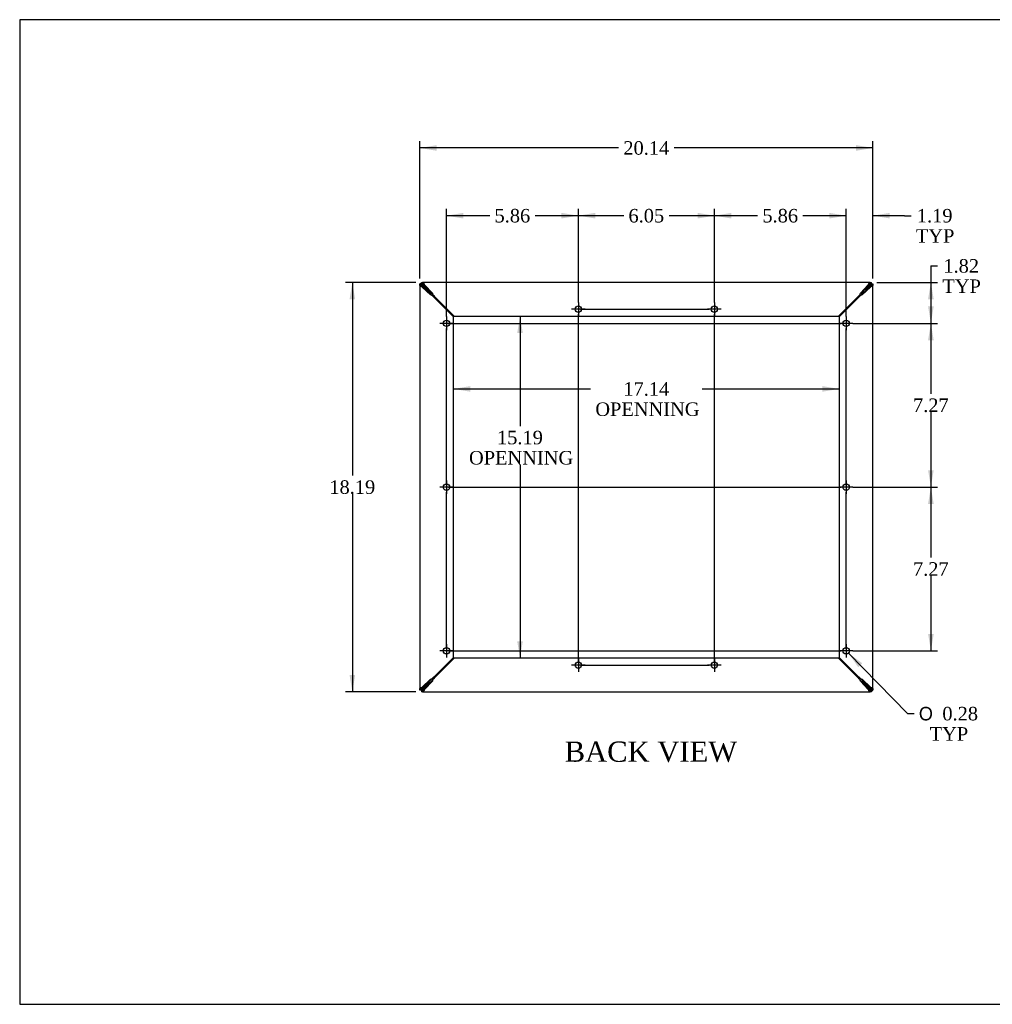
# Model space of a CAD drawing. Header units: inches. Extents: x 0.2 to 65.9, y -0.4 to 43.8.
# Tile 1 of 2: x 0.2 to 43.4, y 0.1 to 43.8. Entities that reach past the tile are written whole.
import ezdxf
from ezdxf.enums import TextEntityAlignment as Align
from ezdxf.lldxf.tags import DXFTag

# ---------------------------------------------------------------- set-up
doc = ezdxf.new("R2010")
doc.units = ezdxf.units.IN
doc.header["$MEASUREMENT"] = 0
for name, color, linetype in [('COM56537-5', 7, 'Continuous'), ('COM56538-2', 7, 'Continuous'), ('Default', 7, 'Continuous')]:
    doc.layers.add(name, color=color, linetype=linetype)
doc.styles.add('SEACAD_Solid_Edge_ANSI1_Symbols', font='txt')
doc.styles.add('SEACAD_Times_New_Roman', font='times.ttf')
tags = doc.linetypes.add('CENTER2', pattern=[1.125, 0.75, -0.125, 0.125, -0.125]).pattern_tags.tags
tags[10:11] = [DXFTag(74, 4), DXFTag(75, 0), DXFTag(340, '0'), DXFTag(46, 0.0), DXFTag(50, 0.0), DXFTag(44, 0.0), DXFTag(45, 0.0)]
tags[8:9] = [DXFTag(74, 4), DXFTag(75, 0), DXFTag(340, '0'), DXFTag(46, 0.0), DXFTag(50, 0.0), DXFTag(44, 0.0), DXFTag(45, 0.0)]
tags[6:7] = [DXFTag(74, 4), DXFTag(75, 0), DXFTag(340, '0'), DXFTag(46, 0.0), DXFTag(50, 0.0), DXFTag(44, 0.0), DXFTag(45, 0.0)]
tags[4:5] = [DXFTag(74, 4), DXFTag(75, 0), DXFTag(340, '0'), DXFTag(46, 0.0), DXFTag(50, 0.0), DXFTag(44, 0.0), DXFTag(45, 0.0)]
doc.dimstyles.new('HAMMOND_(STH_-_120x80)', dxfattribs={"dimtxt": 0.6, "dimasz": 0.75, "dimexe": 0.3, "dimexo": 0.3, "dimgap": 0.15, "dimtad": 0, "dimtih": 1, "dimtoh": 1, "dimzin": 0, "dimdsep": 46, "dimtxsty": 'SEACAD_Times_New_Roman', "dimblk1": '_SE_FILLED', "dimblk2": '_SE_FILLED', "dimsah": 1, "dimcen": 0.3, "dimadec": 0, "dimazin": 0, "dimtfac": 0.8, "dimtofl": 0, "dimtmove": 1, "dimatfit": 3, "dimfxl": 1, "dimtolj": 1, "dimtzin": 0, "dimarcsym": 0})

# ---------------------------------------------------------------- blocks, each defined once
blk = doc.blocks.new('SEANNOT_GROUP')
at = {"layer": 'Default', "color": 7, "linetype": 'CENTER2'}
for p, q in [((19.439, 15.802), (18.839, 15.802)), ((19.139, 16.102), (19.139, 15.502))]:
    blk.add_line(p, q, dxfattribs=at)
blk = doc.blocks.new('SEANNOT_GROUP1')
at = {"layer": 'Default', "color": 7, "linetype": 'CENTER2'}
for p, q in [((19.139, 23.375), (19.139, 22.775)), ((19.439, 23.075), (18.839, 23.075))]:
    blk.add_line(p, q, dxfattribs=at)
blk = doc.blocks.new('SEANNOT_GROUP2')
at = {"layer": 'Default', "color": 7, "linetype": 'CENTER2'}
for p, q in [((19.139, 30.648), (19.139, 30.048)), ((19.439, 30.348), (18.839, 30.348))]:
    blk.add_line(p, q, dxfattribs=at)
blk = doc.blocks.new('SEANNOT_GROUP3')
at = {"layer": 'Default', "color": 7, "linetype": 'CENTER2'}
for p, q in [((24.998, 15.468), (24.998, 14.868)), ((25.298, 15.168), (24.698, 15.168))]:
    blk.add_line(p, q, dxfattribs=at)
blk = doc.blocks.new('SEANNOT_GROUP4')
at = {"layer": 'Default', "color": 7, "linetype": 'CENTER2'}
for p, q in [((24.998, 31.282), (24.998, 30.682)), ((25.298, 30.982), (24.698, 30.982))]:
    blk.add_line(p, q, dxfattribs=at)
blk = doc.blocks.new('SEANNOT_GROUP5')
at = {"layer": 'Default', "color": 7, "linetype": 'CENTER2'}
for p, q in [((31.044, 15.468), (31.044, 14.868)), ((31.344, 15.168), (30.744, 15.168))]:
    blk.add_line(p, q, dxfattribs=at)
blk = doc.blocks.new('SEANNOT_GROUP6')
at = {"layer": 'Default', "color": 7, "linetype": 'CENTER2'}
for p, q in [((31.044, 31.282), (31.044, 30.682)), ((31.344, 30.982), (30.744, 30.982))]:
    blk.add_line(p, q, dxfattribs=at)
blk = doc.blocks.new('SEANNOT_GROUP7')
at = {"layer": 'Default', "color": 7, "linetype": 'CENTER2'}
for p, q in [((37.203, 15.802), (36.603, 15.802)), ((36.903, 16.102), (36.903, 15.502))]:
    blk.add_line(p, q, dxfattribs=at)
blk = doc.blocks.new('SEANNOT_GROUP8')
at = {"layer": 'Default', "color": 7, "linetype": 'CENTER2'}
for p, q in [((36.903, 23.375), (36.903, 22.775)), ((37.203, 23.075), (36.603, 23.075))]:
    blk.add_line(p, q, dxfattribs=at)
blk = doc.blocks.new('SEANNOT_GROUP9')
at = {"layer": 'Default', "color": 7, "linetype": 'CENTER2'}
for p, q in [((36.903, 30.648), (36.903, 30.048)), ((37.203, 30.348), (36.603, 30.348))]:
    blk.add_line(p, q, dxfattribs=at)
blk = doc.blocks.new('SEANNOT_GROUP10')
at = {"layer": 'Default', "color": 7, "linetype": 'CENTER2'}
blk.add_line((19.139, 15.892), (19.139, 22.843), dxfattribs=at)
blk = doc.blocks.new('SEANNOT_GROUP11')
at = {"layer": 'Default', "color": 7, "linetype": 'CENTER2'}
blk.add_line((19.139, 23.165), (19.139, 30.116), dxfattribs=at)
blk = doc.blocks.new('SEANNOT_GROUP12')
at = {"layer": 'Default', "color": 7, "linetype": 'CENTER2'}
blk.add_line((24.998, 15.258), (24.998, 30.75), dxfattribs=at)
blk = doc.blocks.new('SEANNOT_GROUP13')
at = {"layer": 'Default', "color": 7, "linetype": 'CENTER2'}
blk.add_line((31.044, 15.258), (31.044, 30.75), dxfattribs=at)
blk = doc.blocks.new('SEANNOT_GROUP14')
at = {"layer": 'Default', "color": 7, "linetype": 'CENTER2'}
blk.add_line((36.903, 15.892), (36.903, 22.843), dxfattribs=at)
blk = doc.blocks.new('SEANNOT_GROUP15')
at = {"layer": 'Default', "color": 7, "linetype": 'CENTER2'}
blk.add_line((36.903, 23.165), (36.903, 30.116), dxfattribs=at)
blk = doc.blocks.new('SEANNOT_GROUP16')
at = {"layer": 'Default', "color": 7, "linetype": 'CENTER2'}
blk.add_line((25.089, 15.168), (30.813, 15.168), dxfattribs=at)
blk = doc.blocks.new('SEANNOT_GROUP17')
at = {"layer": 'Default', "color": 7, "linetype": 'CENTER2'}
blk.add_line((19.23, 15.802), (36.672, 15.802), dxfattribs=at)
blk = doc.blocks.new('SEANNOT_GROUP18')
at = {"layer": 'Default', "color": 7, "linetype": 'CENTER2'}
blk.add_line((19.23, 23.075), (36.672, 23.075), dxfattribs=at)
blk = doc.blocks.new('SEANNOT_GROUP19')
at = {"layer": 'Default', "color": 7, "linetype": 'CENTER2'}
blk.add_line((19.23, 30.348), (36.672, 30.348), dxfattribs=at)
blk = doc.blocks.new('SEANNOT_GROUP20')
at = {"layer": 'Default', "color": 7, "linetype": 'CENTER2'}
blk.add_line((25.089, 30.982), (30.813, 30.982), dxfattribs=at)
blk = doc.blocks.new('SE')
at = {"layer": 'COM56537-5', "color": 7, "linetype": 'Continuous'}
for p, q in [((18.023, 32.098), (18.023, 32.17)), ((18.023, 32.17), (18.074, 32.17)), ((18.023, 32.098), (18.074, 32.098)), ((37.968, 32.17), (18.074, 32.17)), ((18.074, 32.098), (18.074, 32.17)), ((18.16, 32.062), (18.511, 31.689)), ((37.531, 31.689), (37.882, 32.062)), ((37.968, 32.17), (38.019, 32.17)), ((37.968, 32.098), (37.968, 32.17)), ((37.968, 32.098), (38.019, 32.098)), ((38.019, 32.098), (38.019, 32.17)), ((18.599, 31.555), (18.537, 31.613)), ((18.62, 31.53), (19.48, 30.67)), ((36.562, 30.67), (37.422, 31.53)), ((37.506, 31.613), (37.443, 31.555)), ((18.715, 31.415), (18.715, 31.435)), ((18.715, 31.415), (18.764, 31.367)), ((18.781, 31.35), (18.783, 31.348)), ((18.783, 31.348), (18.785, 31.348)), ((18.785, 31.348), (18.785, 31.351)), ((18.785, 31.348), (18.802, 31.348)), ((37.24, 31.348), (37.258, 31.348)), ((37.258, 31.351), (37.258, 31.348)), ((37.258, 31.348), (37.26, 31.348)), ((37.26, 31.348), (37.261, 31.35)), ((37.279, 31.367), (37.327, 31.415)), ((37.327, 31.415), (37.327, 31.435)), ((19.48, 30.67), (36.562, 30.67)), ((19.48, 15.48), (18.62, 14.619)), ((36.562, 15.48), (19.48, 15.48)), ((37.422, 14.619), (36.562, 15.48)), ((18.511, 14.46), (18.16, 14.088)), ((18.537, 14.536), (18.599, 14.594)), ((18.764, 14.782), (18.715, 14.734)), ((18.715, 14.734), (18.715, 14.714)), ((18.783, 14.802), (18.781, 14.799)), ((18.785, 14.802), (18.783, 14.802)), ((18.785, 14.798), (18.785, 14.802)), ((18.802, 14.802), (18.785, 14.802)), ((37.258, 14.802), (37.24, 14.802)), ((37.26, 14.802), (37.258, 14.802)), ((37.258, 14.802), (37.258, 14.798)), ((37.261, 14.799), (37.26, 14.802)), ((37.327, 14.734), (37.279, 14.782)), ((37.327, 14.734), (37.327, 14.714)), ((37.443, 14.594), (37.506, 14.536)), ((37.882, 14.088), (37.531, 14.46)), ((18.023, 14.052), (18.023, 13.98)), ((18.074, 14.052), (18.023, 14.052)), ((18.074, 14.052), (18.074, 13.98)), ((38.019, 14.052), (37.968, 14.052)), ((37.968, 14.052), (37.968, 13.98)), ((38.019, 14.052), (38.019, 13.98)), ((18.074, 13.98), (18.023, 13.98)), ((18.074, 13.98), (37.968, 13.98)), ((38.019, 13.98), (37.968, 13.98))]:
    blk.add_line(p, q, dxfattribs=at)
for centre in [(24.998, 30.982), (31.044, 30.982), (24.998, 15.168), (31.044, 15.168)]:
    blk.add_circle(centre, 0.141, dxfattribs=at)
for centre, radius, start, end in [((18.406, 32.282), 0.382, 215.2683, 227.0484), ((5.197, 18.094), 19.003, 45.4271, 47.0484), ((50.846, 18.094), 19.003, 132.9516, 134.5729), ((37.637, 32.282), 0.382, 312.9516, 324.7317), ((19.291, 31.907), 0.81, 195.5939, 201.2909), ((18.458, 31.419), 0.196, 34.2907, 43.8663), ((37.585, 31.419), 0.196, 136.1337, 145.7093), ((36.751, 31.907), 0.81, 338.7091, 344.4061), ((5.197, 28.055), 19.003, 312.9516, 314.5729), ((19.291, 14.242), 0.81, 158.7091, 164.4061), ((18.458, 14.73), 0.196, 316.1337, 325.7093), ((37.585, 14.73), 0.196, 214.2907, 223.8663), ((36.751, 14.242), 0.81, 15.5939, 21.2909), ((50.846, 28.055), 19.003, 225.4271, 227.0484), ((18.406, 13.867), 0.382, 132.9516, 144.7317), ((37.637, 13.867), 0.382, 35.2683, 47.0484)]:
    blk.add_arc(centre, radius, start, end, dxfattribs=at)
for points, knots in [([(18.093, 32.062), (18.088, 32.066), (18.084, 32.07), (18.075, 32.079), (18.071, 32.083), (18.063, 32.09), (18.059, 32.093), (18.052, 32.096), (18.049, 32.098), (18.046, 32.098)], [0, 0, 0, 0, 0.25, 0.25, 0.5, 0.5, 0.75, 0.75, 1, 1, 1, 1]), ([(18.074, 32.17), (18.082, 32.17), (18.089, 32.167), (18.103, 32.156), (18.11, 32.148), (18.125, 32.128), (18.132, 32.116), (18.146, 32.09), (18.153, 32.076), (18.16, 32.062)], [0, 0, 0, 0, 0.25, 0.25, 0.5, 0.5, 0.75, 0.75, 1, 1, 1, 1]), ([(18.074, 32.098), (18.082, 32.098), (18.089, 32.097), (18.103, 32.093), (18.11, 32.09), (18.125, 32.084), (18.132, 32.08), (18.146, 32.071), (18.153, 32.066), (18.16, 32.062)], [0, 0, 0, 0, 0.25, 0.25, 0.5, 0.5, 0.75, 0.75, 1, 1, 1, 1]), ([(37.882, 32.062), (37.889, 32.076), (37.896, 32.09), (37.911, 32.116), (37.918, 32.128), (37.932, 32.148), (37.939, 32.156), (37.954, 32.167), (37.961, 32.17), (37.968, 32.17)], [0, 0, 0, 0, 0.25, 0.25, 0.5, 0.5, 0.75, 0.75, 1, 1, 1, 1]), ([(37.882, 32.062), (37.889, 32.066), (37.896, 32.071), (37.911, 32.08), (37.918, 32.084), (37.932, 32.09), (37.939, 32.093), (37.954, 32.097), (37.961, 32.098), (37.968, 32.098)], [0, 0, 0, 0, 0.25, 0.25, 0.5, 0.5, 0.75, 0.75, 1, 1, 1, 1]), ([(37.997, 32.098), (37.994, 32.098), (37.99, 32.096), (37.984, 32.093), (37.98, 32.09), (37.972, 32.083), (37.968, 32.079), (37.959, 32.07), (37.954, 32.066), (37.949, 32.062)], [0, 0, 0, 0, 0.25, 0.25, 0.5, 0.5, 0.75, 0.75, 1, 1, 1, 1]), ([(18.785, 31.351), (18.778, 31.354), (18.772, 31.358), (18.759, 31.371), (18.753, 31.38), (18.74, 31.398), (18.734, 31.409), (18.727, 31.422), (18.726, 31.423), (18.726, 31.424)], [0, 0, 0, 0, 0.25, 0.25, 0.5, 0.5, 0.75, 0.75, 0.7773962, 0.7773962, 0.7773962, 0.7773962]), ([(37.317, 31.424), (37.316, 31.423), (37.315, 31.422), (37.308, 31.409), (37.302, 31.398), (37.289, 31.38), (37.283, 31.371), (37.271, 31.358), (37.264, 31.354), (37.258, 31.351)], [0.2226038, 0.2226038, 0.2226038, 0.2226038, 0.25, 0.25, 0.5, 0.5, 0.75, 0.75, 1, 1, 1, 1]), ([(18.726, 14.725), (18.726, 14.726), (18.727, 14.728), (18.734, 14.74), (18.74, 14.751), (18.753, 14.77), (18.759, 14.778), (18.772, 14.791), (18.778, 14.796), (18.785, 14.798)], [0.2226038, 0.2226038, 0.2226038, 0.2226038, 0.25, 0.25, 0.5, 0.5, 0.75, 0.75, 1, 1, 1, 1]), ([(37.258, 14.798), (37.264, 14.796), (37.271, 14.791), (37.283, 14.778), (37.289, 14.77), (37.302, 14.751), (37.308, 14.74), (37.315, 14.728), (37.316, 14.726), (37.317, 14.725)], [0, 0, 0, 0, 0.25, 0.25, 0.5, 0.5, 0.75, 0.75, 0.7773962, 0.7773962, 0.7773962, 0.7773962]), ([(18.046, 14.052), (18.049, 14.052), (18.052, 14.053), (18.059, 14.057), (18.063, 14.059), (18.071, 14.066), (18.075, 14.07), (18.084, 14.079), (18.088, 14.083), (18.093, 14.088)], [0, 0, 0, 0, 0.25, 0.25, 0.5, 0.5, 0.75, 0.75, 1, 1, 1, 1]), ([(18.16, 14.088), (18.153, 14.083), (18.146, 14.078), (18.132, 14.069), (18.125, 14.065), (18.11, 14.059), (18.103, 14.056), (18.089, 14.052), (18.082, 14.052), (18.074, 14.052)], [0, 0, 0, 0, 0.25, 0.25, 0.5, 0.5, 0.75, 0.75, 1, 1, 1, 1]), ([(18.16, 14.088), (18.153, 14.073), (18.146, 14.059), (18.132, 14.033), (18.125, 14.021), (18.11, 14.001), (18.103, 13.993), (18.089, 13.982), (18.082, 13.98), (18.074, 13.98)], [0, 0, 0, 0, 0.25, 0.25, 0.5, 0.5, 0.75, 0.75, 1, 1, 1, 1]), ([(37.968, 14.052), (37.961, 14.052), (37.954, 14.052), (37.939, 14.056), (37.932, 14.059), (37.918, 14.065), (37.911, 14.069), (37.896, 14.078), (37.889, 14.083), (37.882, 14.088)], [0, 0, 0, 0, 0.25, 0.25, 0.5, 0.5, 0.75, 0.75, 1, 1, 1, 1]), ([(37.968, 13.98), (37.961, 13.98), (37.954, 13.982), (37.939, 13.993), (37.932, 14.001), (37.918, 14.021), (37.911, 14.033), (37.896, 14.059), (37.889, 14.073), (37.882, 14.088)], [0, 0, 0, 0, 0.25, 0.25, 0.5, 0.5, 0.75, 0.75, 1, 1, 1, 1]), ([(37.949, 14.088), (37.954, 14.083), (37.959, 14.079), (37.968, 14.07), (37.972, 14.066), (37.98, 14.059), (37.984, 14.057), (37.99, 14.053), (37.994, 14.052), (37.997, 14.052)], [0, 0, 0, 0, 0.25, 0.25, 0.5, 0.5, 0.75, 0.75, 1, 1, 1, 1])]:
    blk.add_open_spline(points, degree=3, knots=knots, dxfattribs=at)
at = {"layer": 'COM56538-2', "color": 7, "linetype": 'Continuous'}
for p, q in [((18.023, 32.098), (17.951, 32.098)), ((17.951, 32.046), (17.951, 32.098)), ((17.951, 32.046), (17.951, 14.103)), ((18.023, 32.046), (17.951, 32.046)), ((18.023, 32.046), (18.023, 32.098)), ((18.431, 31.609), (18.059, 31.96)), ((37.983, 31.96), (37.611, 31.609)), ((38.019, 32.098), (38.091, 32.098)), ((38.019, 32.098), (38.019, 32.046)), ((38.019, 32.046), (38.091, 32.046)), ((38.091, 32.098), (38.091, 32.046)), ((38.091, 14.103), (38.091, 32.046)), ((18.565, 31.521), (18.508, 31.584)), ((19.451, 30.64), (18.591, 31.501)), ((37.451, 31.501), (36.591, 30.64)), ((37.535, 31.584), (37.477, 31.521)), ((18.706, 31.406), (18.686, 31.406)), ((18.753, 31.357), (18.706, 31.406)), ((18.773, 31.338), (18.77, 31.34)), ((18.77, 31.336), (18.773, 31.336)), ((18.773, 31.336), (18.773, 31.338)), ((18.773, 31.318), (18.773, 31.336)), ((37.272, 31.34), (37.269, 31.338)), ((37.269, 31.338), (37.269, 31.336)), ((37.269, 31.336), (37.272, 31.336)), ((37.269, 31.336), (37.269, 31.318)), ((37.336, 31.406), (37.289, 31.357)), ((37.336, 31.406), (37.357, 31.406)), ((19.451, 15.509), (19.451, 30.64)), ((36.591, 30.64), (36.591, 15.509)), ((18.591, 14.648), (19.451, 15.509)), ((36.591, 15.509), (37.451, 14.648)), ((18.059, 14.189), (18.431, 14.54)), ((18.508, 14.565), (18.565, 14.628)), ((18.706, 14.743), (18.686, 14.743)), ((18.706, 14.743), (18.753, 14.792)), ((18.773, 14.813), (18.77, 14.813)), ((18.77, 14.809), (18.773, 14.811)), ((18.773, 14.813), (18.773, 14.831)), ((18.773, 14.811), (18.773, 14.813)), ((37.269, 14.831), (37.269, 14.813)), ((37.269, 14.813), (37.269, 14.811)), ((37.272, 14.813), (37.269, 14.813)), ((37.269, 14.811), (37.272, 14.809)), ((37.289, 14.792), (37.336, 14.743)), ((37.336, 14.743), (37.357, 14.743)), ((37.477, 14.628), (37.535, 14.565)), ((37.611, 14.54), (37.983, 14.189)), ((17.951, 14.052), (17.951, 14.103)), ((18.023, 14.103), (17.951, 14.103)), ((18.023, 14.052), (17.951, 14.052)), ((18.023, 14.052), (18.023, 14.103)), ((38.019, 14.103), (38.019, 14.052)), ((38.019, 14.103), (38.091, 14.103)), ((38.019, 14.052), (38.091, 14.052)), ((38.091, 14.103), (38.091, 14.052))]:
    blk.add_line(p, q, dxfattribs=at)
for centre in [(19.139, 30.348), (36.903, 30.348), (19.139, 23.075), (36.903, 23.075), (19.139, 15.802), (36.903, 15.802)]:
    blk.add_circle(centre, 0.141, dxfattribs=at)
for centre, radius, start, end in [((17.838, 31.715), 0.382, 42.9516, 54.7317), ((32.027, 44.924), 19.003, 222.9516, 224.5729), ((24.015, 44.924), 19.003, 315.4271, 317.0484), ((38.204, 31.715), 0.382, 125.2683, 137.0484), ((18.214, 30.829), 0.81, 68.7091, 74.4061), ((18.706, 31.668), 0.203, 226.2924, 235.5506), ((37.337, 31.668), 0.203, 304.4494, 313.7076), ((37.829, 30.829), 0.81, 105.5939, 111.2909), ((32.027, 1.225), 19.003, 135.4271, 137.0484), ((18.214, 15.32), 0.81, 285.5939, 291.2909), ((18.706, 14.481), 0.203, 124.4494, 133.7076), ((37.337, 14.481), 0.203, 46.2924, 55.5506), ((37.829, 15.32), 0.81, 248.7091, 254.4061), ((24.015, 1.225), 19.003, 42.9516, 44.5729), ((17.838, 14.434), 0.382, 305.2683, 317.0484), ((38.204, 14.434), 0.382, 222.9516, 234.7317)]:
    blk.add_arc(centre, radius, start, end, dxfattribs=at)
for points, knots in [([(18.059, 31.96), (18.045, 31.968), (18.031, 31.975), (18.005, 31.989), (17.993, 31.996), (17.973, 32.011), (17.965, 32.018), (17.954, 32.032), (17.951, 32.039), (17.951, 32.046)], [0, 0, 0, 0, 0.25, 0.25, 0.5, 0.5, 0.75, 0.75, 1, 1, 1, 1]), ([(18.023, 32.075), (18.023, 32.072), (18.024, 32.069), (18.028, 32.062), (18.031, 32.058), (18.038, 32.05), (18.042, 32.046), (18.05, 32.037), (18.055, 32.032), (18.059, 32.027)], [0, 0, 0, 0, 0.25, 0.25, 0.5, 0.5, 0.75, 0.75, 1, 1, 1, 1]), ([(18.059, 31.96), (18.054, 31.968), (18.05, 31.975), (18.041, 31.989), (18.037, 31.996), (18.03, 32.011), (18.028, 32.018), (18.024, 32.032), (18.023, 32.039), (18.023, 32.046)], [0, 0, 0, 0, 0.25, 0.25, 0.5, 0.5, 0.75, 0.75, 1, 1, 1, 1]), ([(37.983, 32.027), (37.988, 32.032), (37.992, 32.037), (38.001, 32.046), (38.005, 32.05), (38.011, 32.058), (38.014, 32.062), (38.018, 32.069), (38.019, 32.072), (38.019, 32.075)], [0, 0, 0, 0, 0.25, 0.25, 0.5, 0.5, 0.75, 0.75, 1, 1, 1, 1]), ([(38.019, 32.046), (38.019, 32.039), (38.018, 32.032), (38.015, 32.018), (38.012, 32.011), (38.005, 31.996), (38.001, 31.989), (37.993, 31.975), (37.988, 31.968), (37.983, 31.96)], [0, 0, 0, 0, 0.25, 0.25, 0.5, 0.5, 0.75, 0.75, 1, 1, 1, 1]), ([(38.091, 32.046), (38.091, 32.039), (38.088, 32.032), (38.078, 32.018), (38.07, 32.011), (38.05, 31.996), (38.038, 31.989), (38.011, 31.975), (37.997, 31.968), (37.983, 31.96)], [0, 0, 0, 0, 0.25, 0.25, 0.5, 0.5, 0.75, 0.75, 1, 1, 1, 1]), ([(18.697, 31.395), (18.698, 31.394), (18.699, 31.394), (18.712, 31.387), (18.722, 31.38), (18.741, 31.368), (18.749, 31.361), (18.762, 31.349), (18.767, 31.343), (18.77, 31.336)], [0.2226038, 0.2226038, 0.2226038, 0.2226038, 0.25, 0.25, 0.5, 0.5, 0.75, 0.75, 1, 1, 1, 1]), ([(37.272, 31.336), (37.275, 31.343), (37.28, 31.349), (37.293, 31.361), (37.301, 31.368), (37.32, 31.38), (37.331, 31.387), (37.343, 31.394), (37.344, 31.394), (37.346, 31.395)], [0, 0, 0, 0, 0.25, 0.25, 0.5, 0.5, 0.75, 0.75, 0.7773962, 0.7773962, 0.7773962, 0.7773962]), ([(18.77, 14.813), (18.767, 14.807), (18.762, 14.8), (18.749, 14.788), (18.741, 14.781), (18.722, 14.769), (18.712, 14.762), (18.699, 14.755), (18.698, 14.755), (18.697, 14.754)], [0, 0, 0, 0, 0.25, 0.25, 0.5, 0.5, 0.75, 0.75, 0.7773962, 0.7773962, 0.7773962, 0.7773962]), ([(37.346, 14.754), (37.344, 14.755), (37.343, 14.755), (37.331, 14.762), (37.32, 14.769), (37.301, 14.781), (37.293, 14.788), (37.28, 14.8), (37.275, 14.807), (37.272, 14.813)], [0.2226038, 0.2226038, 0.2226038, 0.2226038, 0.25, 0.25, 0.5, 0.5, 0.75, 0.75, 1, 1, 1, 1]), ([(17.951, 14.103), (17.951, 14.11), (17.954, 14.117), (17.965, 14.131), (17.973, 14.139), (17.993, 14.153), (18.005, 14.16), (18.031, 14.174), (18.045, 14.182), (18.059, 14.189)], [0, 0, 0, 0, 0.25, 0.25, 0.5, 0.5, 0.75, 0.75, 1, 1, 1, 1]), ([(18.023, 14.103), (18.023, 14.11), (18.024, 14.117), (18.028, 14.131), (18.03, 14.139), (18.037, 14.153), (18.041, 14.16), (18.05, 14.174), (18.054, 14.182), (18.059, 14.189)], [0, 0, 0, 0, 0.25, 0.25, 0.5, 0.5, 0.75, 0.75, 1, 1, 1, 1]), ([(18.059, 14.122), (18.055, 14.117), (18.05, 14.112), (18.042, 14.103), (18.038, 14.099), (18.031, 14.091), (18.028, 14.087), (18.024, 14.08), (18.023, 14.077), (18.023, 14.074)], [0, 0, 0, 0, 0.25, 0.25, 0.5, 0.5, 0.75, 0.75, 1, 1, 1, 1]), ([(37.983, 14.189), (37.988, 14.182), (37.993, 14.174), (38.001, 14.16), (38.005, 14.153), (38.012, 14.139), (38.015, 14.131), (38.018, 14.117), (38.019, 14.11), (38.019, 14.103)], [0, 0, 0, 0, 0.25, 0.25, 0.5, 0.5, 0.75, 0.75, 1, 1, 1, 1]), ([(37.983, 14.189), (37.997, 14.182), (38.011, 14.174), (38.038, 14.16), (38.05, 14.153), (38.07, 14.139), (38.078, 14.131), (38.088, 14.117), (38.091, 14.11), (38.091, 14.103)], [0, 0, 0, 0, 0.25, 0.25, 0.5, 0.5, 0.75, 0.75, 1, 1, 1, 1]), ([(38.019, 14.074), (38.019, 14.077), (38.018, 14.08), (38.014, 14.087), (38.011, 14.091), (38.005, 14.099), (38.001, 14.103), (37.992, 14.112), (37.988, 14.117), (37.983, 14.122)], [0, 0, 0, 0, 0.25, 0.25, 0.5, 0.5, 0.75, 0.75, 1, 1, 1, 1])]:
    blk.add_open_spline(points, degree=3, knots=knots, dxfattribs=at)
blk = doc.blocks.new('DMBLK64')
at = {"layer": 'Default', "linetype": 'Continuous', "transparency": 16777216}
for points in [[(36.153, 35.257), (36.153, 35.007), (36.903, 35.132)], [(38.841, 35.257), (38.091, 35.132), (38.841, 35.007)]]:
    blk.add_hatch(color=7, dxfattribs=at).paths.add_polyline_path(points)
at = {"layer": 'Default', "color": 7, "linetype": 'Continuous', "transparency": 16777216}
for p, q in [((36.903, 30.648), (36.903, 35.432)), ((38.091, 32.346), (38.091, 35.432)), ((36.903, 35.132), (35.403, 35.132)), ((39.488, 35.132), (38.091, 35.132)), ((39.488, 35.132), (39.788, 35.132))]:
    blk.add_line(p, q, dxfattribs=at)
at = {"layer": 'Default', "color": 7, "linetype": 'Continuous', "transparency": 16777216, "style": 'SEACAD_Times_New_Roman'}
for s, p in [('1.19', (40.041, 35.432)), ('TYP', (39.998, 34.532))]:
    blk.add_text(s, height=0.6, dxfattribs=at).set_placement(p, align=Align.TOP_LEFT)
blk = doc.blocks.new('_SE_FILLED')
at = {"color": 0}
blk.add_line((0, 0), (-1, 0), dxfattribs=at)
blk.add_solid([(0, 0), (-1, -0.1665), (-1, 0.1665), (0, 0)], dxfattribs=at)
blk = doc.blocks.new('DMBLK65')
at = {"layer": 'Default', "linetype": 'Continuous', "transparency": 16777216}
for points in [[(31.794, 35.257), (31.044, 35.132), (31.794, 35.007)], [(36.153, 35.257), (36.153, 35.007), (36.903, 35.132)]]:
    blk.add_hatch(color=7, dxfattribs=at).paths.add_polyline_path(points)
at = {"layer": 'Default', "color": 7, "linetype": 'Continuous', "transparency": 16777216}
for p, q in [((31.044, 31.282), (31.044, 35.432)), ((36.903, 30.648), (36.903, 35.432)), ((32.967, 35.132), (31.044, 35.132)), ((36.903, 35.132), (34.98, 35.132))]:
    blk.add_line(p, q, dxfattribs=at)
at = {"layer": 'Default', "color": 7, "linetype": 'Continuous', "transparency": 16777216, "style": 'SEACAD_Times_New_Roman'}
blk.add_text('5.86', height=0.6, dxfattribs=at).set_placement((33.177, 35.432), align=Align.TOP_LEFT)
blk = doc.blocks.new('DMBLK66')
at = {"layer": 'Default', "linetype": 'Continuous', "transparency": 16777216}
for points in [[(25.748, 35.257), (24.998, 35.132), (25.748, 35.007)], [(30.294, 35.257), (30.294, 35.007), (31.044, 35.132)]]:
    blk.add_hatch(color=7, dxfattribs=at).paths.add_polyline_path(points)
at = {"layer": 'Default', "color": 7, "linetype": 'Continuous', "transparency": 16777216}
for p, q in [((24.998, 31.282), (24.998, 35.432)), ((31.044, 31.282), (31.044, 35.432)), ((27.015, 35.132), (24.998, 35.132)), ((31.044, 35.132), (29.027, 35.132))]:
    blk.add_line(p, q, dxfattribs=at)
at = {"layer": 'Default', "color": 7, "linetype": 'Continuous', "transparency": 16777216, "style": 'SEACAD_Times_New_Roman'}
blk.add_text('6.05', height=0.6, dxfattribs=at).set_placement((27.225, 35.432), align=Align.TOP_LEFT)
blk = doc.blocks.new('DMBLK67')
at = {"layer": 'Default', "linetype": 'Continuous', "transparency": 16777216}
for points in [[(19.889, 35.257), (19.139, 35.132), (19.889, 35.007)], [(24.248, 35.257), (24.248, 35.007), (24.998, 35.132)]]:
    blk.add_hatch(color=7, dxfattribs=at).paths.add_polyline_path(points)
at = {"layer": 'Default', "color": 7, "linetype": 'Continuous', "transparency": 16777216}
for p, q in [((19.139, 30.648), (19.139, 35.432)), ((24.998, 31.282), (24.998, 35.432)), ((21.062, 35.132), (19.139, 35.132)), ((24.998, 35.132), (23.075, 35.132))]:
    blk.add_line(p, q, dxfattribs=at)
at = {"layer": 'Default', "color": 7, "linetype": 'Continuous', "transparency": 16777216, "style": 'SEACAD_Times_New_Roman'}
blk.add_text('5.86', height=0.6, dxfattribs=at).set_placement((21.272, 35.432), align=Align.TOP_LEFT)
blk = doc.blocks.new('DMBLK68')
at = {"layer": 'Default', "linetype": 'Continuous', "transparency": 16777216}
for points in [[(40.791, 31.42), (40.666, 32.17), (40.541, 31.42)], [(40.791, 31.098), (40.541, 31.098), (40.666, 30.348)]]:
    blk.add_hatch(color=7, dxfattribs=at).paths.add_polyline_path(points)
at = {"layer": 'Default', "color": 7, "linetype": 'Continuous', "transparency": 16777216}
for p, q in [((40.666, 32.902), (40.966, 32.902)), ((40.666, 32.902), (40.666, 30.348)), ((38.268, 32.17), (40.966, 32.17)), ((37.203, 30.348), (40.966, 30.348))]:
    blk.add_line(p, q, dxfattribs=at)
at = {"layer": 'Default', "color": 7, "linetype": 'Continuous', "transparency": 16777216, "style": 'SEACAD_Times_New_Roman'}
for s, p in [('1.82', (41.219, 33.202)), ('TYP', (41.176, 32.302))]:
    blk.add_text(s, height=0.6, dxfattribs=at).set_placement(p, align=Align.TOP_LEFT)
blk = doc.blocks.new('DMBLK69')
at = {"layer": 'Default', "linetype": 'Continuous', "transparency": 16777216}
for points in [[(40.791, 29.598), (40.666, 30.348), (40.541, 29.598)], [(40.791, 23.825), (40.541, 23.825), (40.666, 23.075)]]:
    blk.add_hatch(color=7, dxfattribs=at).paths.add_polyline_path(points)
at = {"layer": 'Default', "color": 7, "linetype": 'Continuous', "transparency": 16777216}
for p, q in [((37.203, 30.348), (40.966, 30.348)), ((40.666, 30.348), (40.666, 27.221)), ((40.666, 26.411), (40.666, 23.075)), ((37.203, 23.075), (40.966, 23.075))]:
    blk.add_line(p, q, dxfattribs=at)
at = {"layer": 'Default', "color": 7, "linetype": 'Continuous', "transparency": 16777216, "style": 'SEACAD_Times_New_Roman'}
blk.add_text('7.27', height=0.6, dxfattribs=at).set_placement((39.87, 27.011), align=Align.TOP_LEFT)
blk = doc.blocks.new('DMBLK70')
at = {"layer": 'Default', "linetype": 'Continuous', "transparency": 16777216}
for points in [[(40.791, 22.325), (40.666, 23.075), (40.541, 22.325)], [(40.791, 16.552), (40.541, 16.552), (40.666, 15.802)]]:
    blk.add_hatch(color=7, dxfattribs=at).paths.add_polyline_path(points)
at = {"layer": 'Default', "color": 7, "linetype": 'Continuous', "transparency": 16777216}
for p, q in [((37.203, 23.075), (40.966, 23.075)), ((40.666, 23.075), (40.666, 19.948)), ((40.666, 19.138), (40.666, 15.802)), ((37.203, 15.802), (40.966, 15.802))]:
    blk.add_line(p, q, dxfattribs=at)
at = {"layer": 'Default', "color": 7, "linetype": 'Continuous', "transparency": 16777216, "style": 'SEACAD_Times_New_Roman'}
blk.add_text('7.27', height=0.6, dxfattribs=at).set_placement((39.87, 19.738), align=Align.TOP_LEFT)
blk = doc.blocks.new('DMBLK71')
at = {"layer": 'Default', "linetype": 'Continuous', "transparency": 16777216}
for points in [[(18.701, 38.266), (17.951, 38.141), (18.701, 38.016)], [(37.341, 38.266), (37.341, 38.016), (38.091, 38.141)]]:
    blk.add_hatch(color=7, dxfattribs=at).paths.add_polyline_path(points)
at = {"layer": 'Default', "color": 7, "linetype": 'Continuous', "transparency": 16777216}
for p, q in [((17.951, 32.346), (17.951, 38.441)), ((26.788, 38.141), (17.951, 38.141)), ((38.091, 38.141), (29.255, 38.141)), ((38.091, 32.346), (38.091, 38.441))]:
    blk.add_line(p, q, dxfattribs=at)
at = {"layer": 'Default', "color": 7, "linetype": 'Continuous', "transparency": 16777216, "style": 'SEACAD_Times_New_Roman'}
blk.add_text('20.14', height=0.6, dxfattribs=at).set_placement((26.998, 38.441), align=Align.TOP_LEFT)
blk = doc.blocks.new('DMBLK72')
at = {"layer": 'Default', "linetype": 'Continuous', "transparency": 16777216}
for points in [[(14.829, 31.42), (15.079, 31.42), (14.954, 32.17)], [(14.829, 14.73), (14.954, 13.98), (15.079, 14.73)]]:
    blk.add_hatch(color=7, dxfattribs=at).paths.add_polyline_path(points)
at = {"layer": 'Default', "color": 7, "linetype": 'Continuous', "transparency": 16777216}
for p, q in [((17.774, 32.17), (14.654, 32.17)), ((14.954, 32.17), (14.954, 23.585)), ((14.954, 22.775), (14.954, 13.98)), ((17.774, 13.98), (14.654, 13.98))]:
    blk.add_line(p, q, dxfattribs=at)
at = {"layer": 'Default', "color": 7, "linetype": 'Continuous', "transparency": 16777216, "style": 'SEACAD_Times_New_Roman'}
blk.add_text('18.19', height=0.6, dxfattribs=at).set_placement((13.93, 23.375), align=Align.TOP_LEFT)
blk = doc.blocks.new('DMBLK73')
at = {"layer": 'Default', "linetype": 'Continuous', "transparency": 16777216}
blk.add_hatch(color=7, dxfattribs=at).paths.add_polyline_path([(37.614, 15.251), (37.001, 15.701), (37.435, 15.076)])
at = {"layer": 'Default', "color": 7, "linetype": 'Continuous', "transparency": 16777216}
for p, q in [((37.001, 15.701), (39.621, 13.011)), ((39.621, 13.011), (39.921, 13.011))]:
    blk.add_line(p, q, dxfattribs=at)
for s, style, p in [('O', 'SEACAD_Solid_Edge_ANSI1_Symbols', (40.131, 13.311)), ('0.28', 'SEACAD_Times_New_Roman', (41.175, 13.311)), ('TYP', 'SEACAD_Times_New_Roman', (40.611, 12.411))]:
    blk.add_text(s, height=0.6, dxfattribs=dict(at, style=style)).set_placement(p, align=Align.TOP_LEFT)
blk = doc.blocks.new('DMBLK74')
at = {"layer": 'Default', "linetype": 'Continuous', "transparency": 16777216}
for points in [[(22.53, 29.92), (22.405, 30.67), (22.28, 29.92)], [(22.53, 16.23), (22.28, 16.23), (22.405, 15.48)]]:
    blk.add_hatch(color=7, dxfattribs=at).paths.add_polyline_path(points)
at = {"layer": 'Default', "color": 7, "linetype": 'Continuous', "transparency": 16777216}
for p, q in [((22.405, 30.67), (22.405, 25.788)), ((22.405, 24.078), (22.405, 15.48))]:
    blk.add_line(p, q, dxfattribs=at)
at = {"layer": 'Default', "color": 7, "linetype": 'Continuous', "transparency": 16777216, "style": 'SEACAD_Times_New_Roman'}
for s, p in [('15.19', (21.382, 25.578)), ('OPENNING', (20.138, 24.678))]:
    blk.add_text(s, height=0.6, dxfattribs=at).set_placement(p, align=Align.TOP_LEFT)
blk = doc.blocks.new('DMBLK75')
at = {"layer": 'Default', "linetype": 'Continuous', "transparency": 16777216}
for points in [[(20.201, 27.311), (20.201, 27.561), (19.451, 27.436)], [(35.841, 27.311), (36.591, 27.436), (35.841, 27.561)]]:
    blk.add_hatch(color=7, dxfattribs=at).paths.add_polyline_path(points)
at = {"layer": 'Default', "color": 7, "linetype": 'Continuous', "transparency": 16777216}
for p, q in [((19.451, 27.436), (25.543, 27.436)), ((30.499, 27.436), (36.591, 27.436))]:
    blk.add_line(p, q, dxfattribs=at)
at = {"layer": 'Default', "color": 7, "linetype": 'Continuous', "transparency": 16777216, "style": 'SEACAD_Times_New_Roman'}
for s, p in [('17.14', (26.998, 27.736)), ('OPENNING', (25.753, 26.836))]:
    blk.add_text(s, height=0.6, dxfattribs=at).set_placement(p, align=Align.TOP_LEFT)
blk = doc.blocks.new('BORDER')
at = {"layer": 'Default', "color": 7, "linetype": 'Continuous'}
for p, q in [((0, 27.86), (-41.86, 27.86)), ((-41.86, 27.86), (-41.86, 0)), ((-41.86, 0), (0, 0))]:
    blk.add_line(p, q, dxfattribs=at)

msp = doc.modelspace()

# ---------------------------------------------------------------- block references
at = {"layer": 'Default', "color": 7, "xscale": 1.57, "yscale": 1.57, "zscale": 1.57}
msp.add_blockref('BORDER', (65.889, 0.099), dxfattribs=at)
at = {"layer": 'Default'}
for name in ['SE', 'SEANNOT_GROUP4', 'SEANNOT_GROUP6', 'SEANNOT_GROUP2', 'SEANNOT_GROUP12', 'SEANNOT_GROUP20', 'SEANNOT_GROUP13', 'SEANNOT_GROUP9', 'SEANNOT_GROUP19', 'SEANNOT_GROUP11', 'SEANNOT_GROUP15', 'SEANNOT_GROUP1', 'SEANNOT_GROUP8', 'SEANNOT_GROUP10', 'SEANNOT_GROUP18', 'SEANNOT_GROUP14', 'SEANNOT_GROUP', 'SEANNOT_GROUP17', 'SEANNOT_GROUP7', 'SEANNOT_GROUP3', 'SEANNOT_GROUP5', 'SEANNOT_GROUP16']:
    msp.add_blockref(name, (0, 0), dxfattribs=at)

# ---------------------------------------------------------------- texts
at = {"layer": 'Default', "color": 7, "linetype": 'Continuous', "style": 'SEACAD_Times_New_Roman'}
msp.add_text('BACK VIEW', height=0.9, dxfattribs=at).set_placement((24.39, 11.773), align=Align.TOP_LEFT)

# ---------------------------------------------------------------- dimensions: what is measured, and where the dimension line sits
at = {"layer": 'Default', "color": 7, "linetype": 'Continuous'}
for base, p1, p2, picture, middle in [((17.951, 38.141), (38.091, 32.046), (17.951, 32.046), 'DMBLK71', (28.021, 38.141)), ((19.139, 35.132), (24.998, 30.982), (19.139, 30.348), 'DMBLK67', (22.069, 35.132)), ((24.998, 35.132), (31.044, 30.982), (24.998, 30.982), 'DMBLK66', (28.021, 35.132)), ((31.044, 35.132), (36.903, 30.348), (31.044, 30.982), 'DMBLK65', (33.974, 35.132))]:
    dim = msp.add_linear_dim(base=base, p1=p1, p2=p2, text='\\A1;<>', dimstyle='HAMMOND_(STH_-_120x80)', override={"dimtmove": 0}, dxfattribs=at)
    dim.commit()
    dim.dimension.update_dxf_attribs({"geometry": picture, "text_midpoint": middle, "dimtype": 160})
dim = msp.add_linear_dim(base=(36.903, 35.132), p1=(38.091, 32.046), p2=(36.903, 30.348), text='\\A1;<>\\PTYP', dimstyle='HAMMOND_(STH_-_120x80)', dxfattribs=at)
dim.commit()
dim.dimension.update_dxf_attribs({"geometry": 'DMBLK64', "text_midpoint": (39.788, 35.132), "dimtype": 160})
dim = msp.add_linear_dim(base=(40.666, 30.348), p1=(37.968, 32.17), p2=(36.903, 30.348), angle=90, text='\\A1;<>\\PTYP', dimstyle='HAMMOND_(STH_-_120x80)', dxfattribs=at)
dim.commit()
dim.dimension.update_dxf_attribs({"geometry": 'DMBLK68', "text_midpoint": (40.966, 32.902), "dimtype": 160})
for base, p1, p2, angle, text, picture, middle in [((14.954, 32.17), (18.074, 32.17), (18.074, 13.98), 270, '\\A1;<>', 'DMBLK72', (14.954, 23.075)), ((19.451, 27.436), (19.451, 30.64), (36.591, 30.64), 0, '\\A1;<>\\POPENNING', 'DMBLK75', (28.021, 27.436)), ((22.405, 30.67), (19.48, 30.67), (19.48, 15.48), 270, '\\A1;<>\\POPENNING', 'DMBLK74', (22.405, 25.278)), ((40.666, 30.348), (36.903, 30.348), (36.903, 23.075), 270, '\\A1;<>', 'DMBLK69', (40.666, 26.711)), ((40.666, 23.075), (36.903, 23.075), (36.903, 15.802), 270, '\\A1;<>', 'DMBLK70', (40.666, 19.438))]:
    dim = msp.add_linear_dim(base=base, p1=p1, p2=p2, angle=angle, text=text, dimstyle='HAMMOND_(STH_-_120x80)', override={"dimtmove": 0}, dxfattribs=at)
    dim.commit()
    dim.dimension.update_dxf_attribs({"geometry": picture, "text_midpoint": middle, "dimtype": 161})
dim = msp.add_diameter_dim_2p(p1=(36.805, 15.902), p2=(37.001, 15.701), text='\\A1;<>\\PTYP', dimstyle='HAMMOND_(STH_-_120x80)', override={"dimtmove": 0}, dxfattribs=at)
dim.commit()
dim.dimension.update_dxf_attribs({"geometry": 'DMBLK73', "text_midpoint": (39.921, 13.011), "dimtype": 163})

doc.saveas('drawing.dxf')
